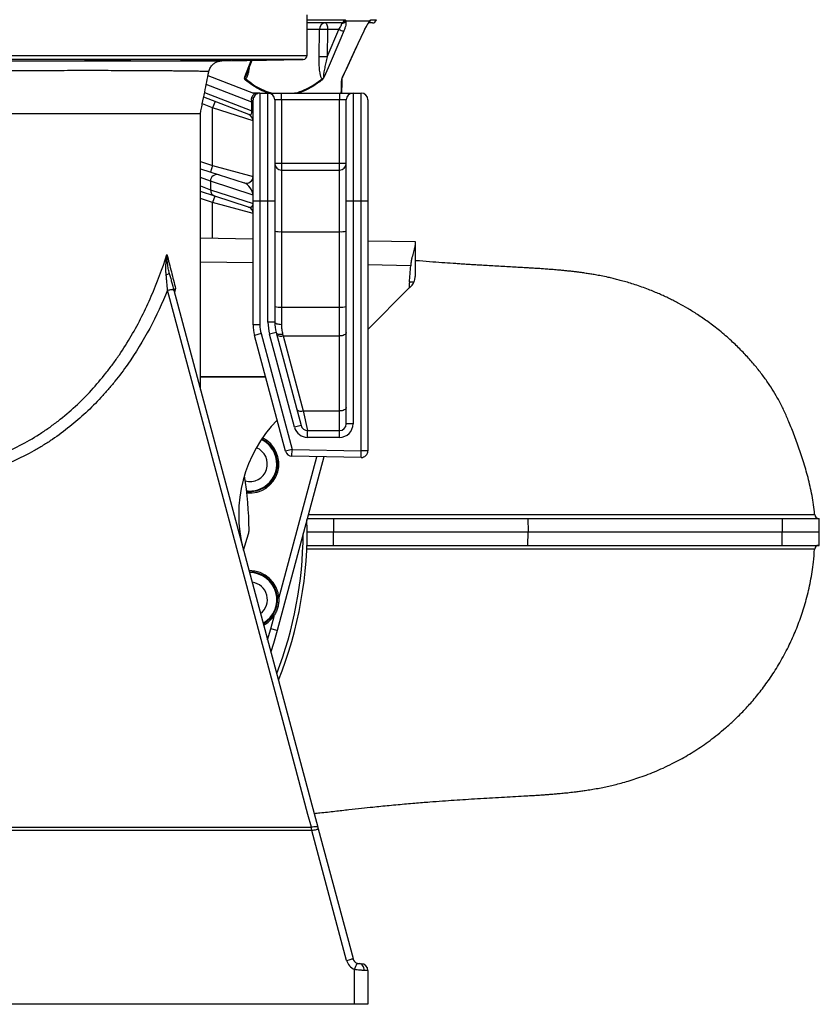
# Model space of a CAD drawing. Header units: millimetres. Extents: x 5667 to 11589, y 2048 to 15393.
# Tile 4 of 9: x 8628 to 11589, y 2048 to 5695. Entities that reach past the tile are written whole.
import ezdxf

# ---------------------------------------------------------------- set-up
doc = ezdxf.new("R2010")
doc.units = ezdxf.units.MM
doc.header["$LTSCALE"] = 5

msp = doc.modelspace()

# ---------------------------------------------------------------- linework, layer by layer
at = {"color": 7, "linetype": 'Continuous', "lineweight": 25}
for p, q in [((9692.2, 5563), (9692.2, 5713.5)), ((9924.3, 5689.7), (9834.5, 5689.7)), ((9817.8, 5683.2), (9692.2, 5683.2)), ((9736.5, 5557.3), (9738.1, 5659.1)), ((9766.7, 5557.3), (9810.1, 5659.1)), ((9768.2, 5659.1), (9766.7, 5557.3)), ((9810.1, 5659.1), (9768.2, 5659.1)), ((9903.2, 5653.3), (9904, 5655.1)), ((9933.9, 5683.2), (9920.4, 5683.2)), ((8995.8, 5545.4), (8995.8, 5547.3)), ((9340.6, 5545.4), (9340.6, 5546.8)), ((9376, 5542.7), (9677.4, 5548)), ((9468.3, 5492.5), (9488.2, 5544.7)), ((9325.1, 5487.9), (9493.5, 5422.7)), ((9476.2, 5343.6), (9309.2, 5408.3)), ((9517.2, 5423.2), (9492.2, 5423.2)), ((9492.2, 5023.2), (9492.2, 5398.2)), ((9517.2, 5423.2), (9517.2, 5023.2)), ((9517.2, 5423.2), (9547.2, 5423.2)), ((9547.2, 5023.2), (9547.2, 5423.2)), ((9547.2, 5423.2), (9597.2, 5423.2)), ((9572.2, 5398.2), (9572.2, 5023.2)), ((9597.2, 5398.2), (9572.2, 5398.2)), ((9597.2, 5398.2), (9597.2, 5423.2)), ((9597.2, 5423.2), (9812.2, 5423.2)), ((9597.2, 5398.2), (9597.2, 5163.2)), ((9812.2, 5398.2), (9597.2, 5398.2)), ((9812.2, 5423.2), (9812.2, 5398.2)), ((9812.2, 5423.2), (9862.2, 5423.2)), ((9837.2, 5398.2), (9812.2, 5398.2)), ((9812.2, 5163.2), (9812.2, 5398.2)), ((9837.2, 5023.2), (9837.2, 5398.2)), ((9862.2, 5423.2), (9862.2, 5023.2)), ((9862.2, 5423.2), (9892.2, 5423.2)), ((9892.2, 5023.2), (9892.2, 5423.2)), ((9917.2, 5398.2), (9917.2, 5023.2)), ((9351.2, 5392), (9342.2, 5368.7)), ((9492.2, 5320.3), (9342.2, 5368.7)), ((9342.2, 5154.8), (9342.2, 5368.7)), ((9487.7, 5390.2), (9492.2, 5390.2)), ((9487.7, 5358), (9487.7, 5390.2)), ((9297.2, 4325.2), (9297.2, 5348.2)), ((9487.7, 5358), (9492.2, 5358)), ((9297.2, 5143.1), (9366.5, 5120.6)), ((9342.2, 5154.8), (9334.4, 5131)), ((9342.2, 5154.8), (9492.2, 5114.2)), ((9572.2, 5163.2), (9597.2, 5163.2)), ((9597.2, 5163.2), (9597.2, 5138.2)), ((9597.2, 5163.2), (9812.2, 5163.2)), ((9812.2, 5138.2), (9812.2, 5163.2)), ((9812.2, 5163.2), (9837.2, 5163.2)), ((9366.5, 5120.6), (9459.4, 5090.4)), ((9597.2, 5138.2), (9597.2, 4910)), ((9597.2, 5138.2), (9812.2, 5138.2)), ((9812.2, 4910), (9812.2, 5138.2)), ((9492, 5045.5), (9333.9, 5096.8)), ((9333.9, 5096.8), (9333.9, 5065.3)), ((9351, 5041.5), (9297.2, 5059)), ((9333.9, 5065.3), (9492, 5013.9)), ((9349.9, 5041.9), (9342.2, 5018.1)), ((9474.9, 5001.3), (9351, 5041.5)), ((9492.2, 5045.5), (9492, 5045.5)), ((9492, 5013.9), (9492, 5045.5)), ((9492.2, 4977.5), (9342.2, 5018.1)), ((9492.2, 5013.9), (9492, 5013.9)), ((9517.2, 5023.2), (9492.2, 5023.2)), ((9492.2, 4564.7), (9492.2, 5023.2)), ((9517.2, 5023.2), (9517.2, 4564.7)), ((9547.2, 5023.2), (9517.2, 5023.2)), ((9572.2, 5023.2), (9547.2, 5023.2)), ((9547.2, 4575.3), (9547.2, 5023.2)), ((9572.2, 5023.2), (9572.2, 4575.3)), ((9837.2, 4198.2), (9837.2, 5023.2)), ((9862.2, 5023.2), (9837.2, 5023.2)), ((9892.2, 5023.2), (9862.2, 5023.2)), ((9862.2, 5023.2), (9862.2, 4198.2)), ((9892.2, 4098.7), (9892.2, 5023.2)), ((9917.2, 5023.2), (9892.2, 5023.2)), ((9917.2, 5023.2), (9917.2, 4098.7)), ((9297.2, 4887.1), (9492.2, 4883.7)), ((9597.2, 4910), (9597.2, 4630.7)), ((9597.2, 4910), (9812.2, 4910)), ((9812.2, 4630.7), (9812.2, 4910)), ((9917.2, 4876.3), (10092.2, 4873.2)), ((10092.2, 4873.2), (10092.2, 4862.8)), ((10092.2, 4862.8), (10092.2, 4743.9)), ((10087.6, 4723.2), (10070.9, 4722.9)), ((9198.8, 4693), (9731.5, 2704.6)), ((9917.2, 4548.2), (10069.3, 4700.4)), ((9597.2, 4630.7), (9597.2, 4566.7)), ((9597.2, 4630.7), (9812.2, 4630.7)), ((9812.2, 4523.8), (9812.2, 4630.7)), ((9517.2, 4564.7), (9492.2, 4564.7)), ((9572.2, 4575.3), (9547.2, 4575.3)), ((9521.4, 4532.4), (9497.3, 4525.9)), ((9612.3, 4096.7), (9497.3, 4525.9)), ((9521.4, 4532.4), (9636.4, 4103.1)), ((9577.3, 4536.4), (9553.1, 4530)), ((9645.5, 4185.3), (9553.1, 4530)), ((9577.3, 4536.4), (9669.6, 4191.8)), ((9601.4, 4530.7), (9603.1, 4523.8)), ((9603.1, 4523.8), (9677.5, 4246)), ((9603.1, 4523.8), (9812.2, 4523.8)), ((9812.2, 4246), (9812.2, 4523.8)), ((9677.5, 4246), (9693.8, 4173.2)), ((9677.5, 4246), (9812.2, 4246)), ((9812.2, 4173.2), (9812.2, 4246)), ((9862.2, 4198.2), (9837.2, 4198.2)), ((9669.6, 4191.8), (9645.5, 4185.3)), ((9693.8, 4148.2), (9693.8, 4173.2)), ((9693.8, 4173.2), (9812.2, 4173.2)), ((9812.2, 4148.2), (9812.2, 4173.2)), ((9812.2, 4148.2), (9693.8, 4148.2)), ((9636.4, 4103.1), (9612.3, 4096.7)), ((9636, 4078.1), (9636.4, 4103.1)), ((9636.4, 4103.1), (9892.2, 4098.7)), ((9891.7, 4073.7), (9892.2, 4098.7)), ((9917.2, 4098.7), (9892.2, 4098.7)), ((9753.9, 4076.1), (9581.5, 3432.6)), ((9891.7, 4073.7), (9636, 4078.1)), ((9692.9, 3848.2), (9789.8, 3848.2)), ((9789.8, 3848.2), (9790.2, 3798.2)), ((9789.8, 3848.2), (10510, 3848.2)), ((10510, 3848.2), (10510.6, 3798.2)), ((10510, 3848.2), (11450.6, 3848.2)), ((11450.6, 3848.2), (11451.4, 3798.2)), ((11450.6, 3848.2), (11587.8, 3848.2)), ((11570.9, 3862.2), (11571.3, 3862.2)), ((11588.7, 3798.2), (11587.8, 3848.2)), ((9692.2, 3798.2), (9790.2, 3798.2)), ((9789.8, 3748.2), (9790.2, 3798.2)), ((9790.2, 3798.2), (10510.6, 3798.2)), ((10510, 3748.2), (10510.6, 3798.2)), ((10510.6, 3798.2), (11451.4, 3798.2)), ((11450.6, 3748.2), (11451.4, 3798.2)), ((11451.4, 3798.2), (11588.7, 3798.2)), ((11587.8, 3748.2), (11588.7, 3798.2)), ((9456.6, 3730.8), (9475, 3791)), ((9691.3, 3748.2), (9789.8, 3748.2)), ((9789.8, 3748.2), (10510, 3748.2)), ((10510, 3748.2), (11450.6, 3748.2)), ((11450.6, 3748.2), (11587.8, 3748.2)), ((9557.4, 3439.1), (9571, 3490)), ((9581.5, 3432.6), (9557.4, 3439.1)), ((9709.6, 2691.4), (8217.2, 2691.5)), ((9838.3, 2210.8), (9709.6, 2691.4)), ((9733.3, 2697.9), (9862.1, 2217.3)), ((9885.8, 2198.8), (9892.6, 2198.7)), ((9868, 2048.2), (9868, 2177.4)), ((9917.2, 2173.7), (9903.5, 2173.8)), ((9917.2, 2173.7), (9917.2, 2048.2)), ((9868, 2048.2), (8217.2, 2048.2)), ((9917.2, 2048.2), (9868, 2048.2))]:
    msp.add_line(p, q, dxfattribs=at)
at = {"color": 8, "linetype": 'Continuous', "lineweight": 25}
for p, q in [((9692.2, 5695.1), (9831.5, 5695.1)), ((9928.1, 5695.1), (9948.5, 5695.1)), ((9738.1, 5659.1), (9692.2, 5659.1)), ((9902.9, 5653.3), (9903.2, 5653.3)), ((6742.2, 5563), (9692.2, 5563)), ((9677.4, 5548), (6756.9, 5548)), ((9461.6, 5483.5), (9484.9, 5544.6)), ((9487.7, 5390.2), (9318.6, 5455.6)), ((9312.6, 5425.8), (9487.7, 5358)), ((9342.2, 5368.7), (9304.2, 5383.4)), ((9297.2, 5169.4), (9342.2, 5154.8)), ((9333.9, 5096.8), (9297.2, 5110.8)), ((9297.2, 5079.2), (9333.9, 5065.3)), ((9342.2, 5018.1), (9297.2, 5032.7)), ((9342.2, 4886.3), (9342.2, 5018.1)), ((9492.2, 4794.2), (9297.2, 4797.6)), ((10075.6, 4784), (9917.2, 4786.8)), ((9205.3, 4699.5), (9200.9, 4685.1)), ((9297.2, 4373.3), (9538.2, 4373)), ((9538.9, 4370.4), (9297.2, 4370.6)), ((9587.3, 3551), (9728.2, 4076.5)), ((9545.7, 3398.1), (9557.4, 3439.1))]:
    msp.add_line(p, q, dxfattribs=at)
at = {"color": 7, "linetype": 'Continuous', "lineweight": 25, "flags": 128}
for points in [[(9828, 5653.3), (9816.4, 5626.1), (9770.1, 5517.4), (9755.6, 5483.5)], [(9759.7, 5683.2), (9761.3, 5682.8), (9762.9, 5681.4), (9764.4, 5679.2), (9765.6, 5676.2), (9766.7, 5672.6), (9767.5, 5668.4), (9768, 5663.9), (9768.2, 5659.1)], [(9823.9, 5483.5), (9870.5, 5583.5), (9902.9, 5653.3)], [(9039.5, 5546.8), (9039.1, 5546.9), (9036.6, 5547), (9032.2, 5547.2), (9025.8, 5547.2), (9017.9, 5547.3), (9008.4, 5547.3), (8997.8, 5547.3), (8986.4, 5547.3), (8974.4, 5547.2), (8962.2, 5547.1), (8950.1, 5546.9), (8938.5, 5546.8), (8927.7, 5546.6), (8915.9, 5546.3), (8908, 5546.1), (8901.8, 5545.9), (8897.5, 5545.7), (8895.1, 5545.5), (8894.7, 5545.4), (8894.7, 5545.4)], [(9487, 5394.4), (9488.2, 5394.9), (9489.2, 5395.3), (9490.1, 5395.7), (9490.8, 5396.2), (9491.4, 5396.7), (9491.8, 5397.2), (9492.1, 5397.7), (9492.2, 5398.2)], [(9175.3, 4693.2), (9179.7, 4694.2), (9184, 4694.9), (9187.9, 4695.3), (9191.4, 4695.4), (9194.3, 4695.2), (9196.6, 4694.7), (9198.1, 4694), (9198.8, 4693)], [(9707.8, 2704.8), (9695.3, 2751.5), (9645.2, 2938.3), (9445.1, 3685.7), (9175.3, 4693.2)], [(9572.2, 4575.3), (9572.6, 4573.6), (9574.1, 4572), (9576.4, 4570.5), (9579.5, 4569.2), (9583.3, 4568.1), (9587.6, 4567.3), (9592.3, 4566.8), (9597.2, 4566.7)], [(9577.3, 4536.4), (9578.2, 4534.5), (9579.9, 4532.8), (9582.3, 4531.5), (9585.3, 4530.5), (9588.9, 4529.9), (9592.8, 4529.8), (9597, 4530), (9601.4, 4530.7)], [(9578.9, 4530.2), (9579.9, 4528.1), (9581.6, 4526.3), (9584, 4524.9), (9587.1, 4523.8), (9590.6, 4523.1), (9594.5, 4522.9), (9598.7, 4523.1), (9603.1, 4523.8)], [(9837.2, 4536.6), (9836.7, 4534.1), (9835.3, 4531.7), (9832.9, 4529.5), (9829.8, 4527.5), (9826, 4525.9), (9821.7, 4524.7), (9817, 4524), (9812.2, 4523.8)], [(9653.4, 4252.4), (9654.3, 4250.3), (9656.1, 4248.5), (9658.5, 4247.1), (9661.5, 4246), (9665, 4245.3), (9669, 4245.1), (9673.2, 4245.3), (9677.5, 4246)], [(9837.2, 4258.9), (9836.7, 4256.3), (9835.3, 4253.9), (9832.9, 4251.7), (9829.8, 4249.7), (9826, 4248.1), (9821.7, 4247), (9817, 4246.2), (9812.2, 4246)], [(9581.5, 3432.6), (9567.7, 3384.6), (9557.7, 3353.2)], [(8217.2, 2704.7), (8317.1, 2704.7), (8717.1, 2704.7), (9117, 2704.7), (9707.8, 2704.8)], [(9707.8, 2704.8), (9712.2, 2705.8), (9716.5, 2706.5), (9720.5, 2706.9), (9724, 2707), (9727, 2706.8), (9729.3, 2706.4), (9730.8, 2705.6), (9731.5, 2704.6)], [(9709.6, 2691.4), (9714.2, 2692.7), (9718.7, 2693.9), (9722.8, 2695), (9726.4, 2696), (9729.3, 2696.8), (9731.5, 2697.4), (9732.8, 2697.8), (9733.3, 2697.9)], [(9838.3, 2210.8), (9843, 2212.1), (9847.5, 2213.3), (9851.6, 2214.4), (9855.1, 2215.4), (9858.1, 2216.2), (9860.3, 2216.8), (9861.6, 2217.2), (9862.1, 2217.3)], [(9903.5, 2173.8), (9903.2, 2178.6), (9902.2, 2183.3), (9900.6, 2187.6), (9898.4, 2191.3), (9895.7, 2194.5), (9892.6, 2196.8), (9889.3, 2198.2), (9885.8, 2198.8)]]:
    msp.add_lwpolyline(points, dxfattribs=at)
at = {"color": 7, "linetype": 'Continuous', "lineweight": 25}
for centre, radius, start, end in [((9817.5, 5697.5), 14.3, 271.5377, 350.5164), ((9820.8, 5697.8), 16, 267.7516, 329.5089), ((9933.9, 5698.2), 15, 270, 348.1058), ((9761.4, 5659.9), 23.4, 94.2201, 182.0086), ((9753.2, 5247), 412.4, 87.9027, 92.0973), ((9834.1, 5702.7), 49.8, 241.1079, 262.9204), ((9677.2, 5563), 15, 271, 0), ((9751.6, 5145.2), 412.4, 87.9027, 92.0973), ((9454.1, 5478.2), 11.6, 325.6317, 346.6502), ((9738.3, 5473.9), 9.08, 345.6426, 10.3068), ((9812.5, 5475.8), 8.72, 331.244, 357.9215), ((9846.1, 5471.6), 24.9, 155.185, 157.2652), ((9488.4, 5413.1), 7.53, 261.5076, 323.4983), ((9502.5, 5446), 25, 248.8387, 287.0452), ((9517.2, 5398.2), 25, 90, 155.4826), ((9547.2, 5398.2), 25, 0, 90), ((9862.2, 5398.2), 25, 90, 180), ((9892.2, 5398.2), 25, 0, 90), ((9467.2, 5320.3), 25, 0, 68.8387), ((9597.2, 5163.2), 25, 180, 270), ((9812.2, 5163.2), 25, 270, 0), ((9358.9, 5096.8), 25, 72.3647, 179.9747), ((9467.2, 5114.2), 25, 252, 0), ((9358.7, 5065.1), 24.8, 179.5139, 251.8433), ((9467.2, 4977.5), 25, 0, 72), ((9591, 4983.4), 73.6, 255.2041, 274.8338), ((9818.4, 4983.4), 73.6, 265.1662, 284.7959), ((9163.6, 4783.9), 33.5, 281.4034, 303.2123), ((9591, 4704.1), 73.6, 255.2041, 274.8338), ((9818.4, 4704.1), 73.6, 265.1662, 284.7959), ((9642.2, 4564.7), 150, 180, 195), ((9642.2, 4564.7), 125, 180, 195), ((9722.2, 4575.3), 175, 180, 195), ((9722.2, 4575.3), 150, 180, 195), ((9938.8, 3862.8), 500, 135.6516, 194.9978), ((9812.2, 4198.2), 50, 270, 0), ((9812.2, 4198.2), 25, 270, 0), ((9693.8, 4198.2), 50, 195, 270), ((9693.8, 4198.2), 25, 195, 270), ((9479.9, 4049.4), 107.5, 264.1027, 64.0538), ((9479.9, 4049.4), 100, 292.5, 64.6869), ((9479.9, 4049.4), 65, 254.9033, 68.1425), ((9636.4, 4103.1), 25, 195, 269), ((9892.2, 4098.7), 25, 269, 0), ((8217.2, 3798.2), 1260, 0.3502, 9.5035), ((9479.9, 4049.4), 100, 263.1366, 292.5), ((8217.2, 3798.2), 1475, 338.1117, 1.7389), ((11586.5, 3863.2), 15, 183.2549, 269.9988), ((9427.1, 3805.6), 50, 343.0087, 0.3502), ((11586.5, 3733.2), 15, 90.2011, 176.6334), ((9479.9, 3547.1), 107.5, 2.0839, 91.5478), ((9479.9, 3547.1), 100, 299.4779, 90.5178), ((9479.9, 3547.1), 65, 307.6218, 82.3739), ((9479.9, 3547.1), 107.5, 298.4479, 327.9161), ((9886.6, 2223.8), 50, 194.9978, 248.1493), ((9886.2, 2223.8), 25, 194.9978, 248.1493), ((9515.1, 2325.6), 382.8, 337.2241, 340.9427), ((9892.2, 2173.7), 25, 0, 89)]:
    msp.add_arc(centre, radius, start, end, dxfattribs=at)
at = {"color": 8, "linetype": 'Continuous', "lineweight": 25}
for centre, radius, start, end in [((9912.9, 5694.2), 12.2, 317.0274, 338.6487), ((9913.4, 5698.2), 15, 305, 348.3402), ((9479.9, 4049.4), 102.5, 263.4778, 64.4985), ((8217.2, 3798.2), 1460.3, 338.9304, 359.6945), ((9479.9, 3547.1), 102.5, 299.1173, 90.8784)]:
    msp.add_arc(centre, radius, start, end, dxfattribs=at)
at = {"color": 7, "linetype": 'Continuous', "lineweight": 25}
for centre, major_axis, ratio, start_param, end_param in [((9467.2, 5406.1), (-16.4, 30.4), 0.421761, 3.951576, 4.104963), ((9467.2, 5373.9), (-16.4, 30.4), 0.421761, 2.682623, 3.951576), ((9467.2, 5061.6), (-20, 27.9), 0.526363, 3.780106, 5.662425), ((9467.2, 5030.1), (-20, 27.9), 0.526363, 2.520832, 3.780106), ((9992.2, 5322.9), (-1.8, 951.6), 0.105072, 4.029903, 4.110142)]:
    msp.add_ellipse(centre, major_axis=major_axis, ratio=ratio, start_param=start_param, end_param=end_param, dxfattribs=at)
for points, knots in [([(9834.5, 5689.7), (9834.9, 5689), (9835.3, 5688.2), (9835.7, 5686.3), (9835.8, 5685.1), (9835.9, 5682.7), (9835.9, 5681.3), (9835.6, 5678.4), (9835.3, 5676.9), (9834.4, 5672), (9833.5, 5668.5), (9831.1, 5661), (9829.7, 5657.2), (9828, 5653.3)], [0, 0, 0, 0, 0.125, 0.125, 0.25, 0.25, 0.375, 0.375, 0.5, 0.5, 0.75, 0.75, 1, 1, 1, 1]), ([(9831.5, 5695.1), (9832, 5695.1), (9832.4, 5695), (9833.1, 5694.5), (9833.5, 5694.1), (9834, 5693.1), (9834.2, 5692.5), (9834.5, 5691.2), (9834.5, 5690.5), (9834.5, 5689.7)], [0, 0, 0, 0, 0.25, 0.25, 0.5, 0.5, 0.75, 0.75, 1, 1, 1, 1]), ([(9902.9, 5653.3), (9904.8, 5657.2), (9906.6, 5661), (9909.5, 5666.6), (9910.5, 5668.4), (9912.4, 5671.9), (9913.4, 5673.6), (9915.3, 5676.9), (9916.2, 5678.4), (9918, 5681.3), (9918.9, 5682.7), (9920.6, 5685.1), (9921.4, 5686.2), (9922.9, 5688.2), (9923.6, 5689), (9924.3, 5689.7)], [0, 0, 0, 0, 0.25, 0.25, 0.375, 0.375, 0.5, 0.5, 0.625, 0.625, 0.75, 0.75, 0.875, 0.875, 1, 1, 1, 1]), ([(9924.3, 5689.7), (9924.7, 5690.5), (9925.2, 5691.2), (9926, 5692.5), (9926.3, 5693.1), (9926.9, 5694.1), (9927.2, 5694.5), (9927.7, 5695), (9927.9, 5695.1), (9928.1, 5695.1)], [0, 0, 0, 0, 0.25, 0.25, 0.5, 0.5, 0.75, 0.75, 1, 1, 1, 1]), ([(9810.1, 5659.1), (9811.7, 5661.4), (9813.2, 5663.7), (9815.8, 5668.3), (9817, 5670.4), (9818.4, 5673.5), (9818.8, 5674.5), (9819.5, 5676.3), (9819.8, 5677.2), (9820.2, 5678.8), (9820.3, 5679.6), (9820.4, 5680.9), (9820.3, 5681.4), (9820.2, 5681.9)], [0, 0, 0, 0, 0.25, 0.25, 0.5, 0.5, 0.625, 0.625, 0.75, 0.75, 0.875, 0.875, 1, 1, 1, 1]), ([(9820.2, 5681.9), (9820, 5682.3), (9819.7, 5682.7), (9818.9, 5683.1), (9818.4, 5683.2), (9817.8, 5683.2)], [0, 0, 0, 0, 0.5, 0.5, 1, 1, 1, 1]), ([(9823.5, 5482.1), (9840.5, 5518.6), (9867, 5575.7), (9893.6, 5632.7), (9903.1, 5653.3)], [0, 0, 0, 0, 0.639597, 1, 1, 1, 1]), ([(9903.2, 5653.3), (9904.1, 5655.4), (9905.1, 5657.5), (9906.1, 5659.5), (9906.1, 5659.5)], [0, 0, 0, 0, 0.999983, 1, 1, 1, 1]), ([(9906.1, 5659.5), (9907.4, 5662), (9909.8, 5666.8), (9913.3, 5673.1), (9916.5, 5678.5), (9919.1, 5682.3), (9921, 5684.9), (9921.6, 5685.6), (9921.8, 5685.8)], [0, 0, 0, 0, 0.201911, 0.399455, 0.570217, 0.749501, 0.884728, 1, 1, 1, 1]), ([(9921.7, 5685.8), (9921.9, 5685.9), (9922.3, 5686.4), (9922.5, 5686.6), (9922.4, 5686.5), (9922.4, 5686.5)], [0, 0, 0, 0, 0.2547768, 0.9984124, 1, 1, 1, 1]), ([(8867.6, 5544.3), (8867.9, 5544.2), (8868.7, 5544.1), (8872.1, 5544), (8877.1, 5543.9), (8883.8, 5543.9), (8891.8, 5543.8), (8900.9, 5543.8), (8911, 5543.9), (8921.6, 5543.9), (8932.6, 5544), (8943.5, 5544.1), (8954.2, 5544.3), (8964.2, 5544.5), (8973.4, 5544.6), (8981.3, 5544.8), (8987.8, 5545), (8992.9, 5545.2), (8994.8, 5545.3), (8995.8, 5545.4)], [0, 0, 0, 0, 0.0590037, 0.1180006, 0.1769974, 0.2359849, 0.2949723, 0.3539521, 0.412932, 0.4719098, 0.5308878, 0.5898704, 0.648853, 0.7078446, 0.7668362, 0.8258366, 0.8848369, 0.9424185, 1, 1, 1, 1]), ([(8894.7, 5545.4), (8891.9, 5545.3), (8886.3, 5545.2), (8879.3, 5545), (8873.7, 5544.8), (8869.8, 5544.6), (8867.7, 5544.5), (8867.7, 5544.4), (8867.7, 5544.4)], [0, 0, 0, 0, 0.170378, 0.347821, 0.525264, 0.702707, 0.88015, 1, 1, 1, 1]), ([(8995.8, 5545.4), (9001.7, 5545.5), (9011.2, 5545.7), (9021.8, 5545.9), (9029.2, 5546.1), (9034.7, 5546.3), (9038.4, 5546.5), (9039.2, 5546.7), (9039.6, 5546.7)], [0, 0, 0, 0, 0.245381, 0.396299, 0.547216, 0.698145, 0.849074, 1, 1, 1, 1]), ([(9222.8, 5544), (9223.2, 5544), (9223.9, 5543.9), (9227.4, 5543.8), (9232.4, 5543.8), (9239, 5543.8), (9247, 5543.9), (9256.1, 5544), (9266.2, 5544.1), (9276.8, 5544.2), (9287.8, 5544.3), (9298.7, 5544.5), (9309.4, 5544.7), (9319.4, 5544.9), (9330.6, 5545.1), (9336.7, 5545.3), (9340.6, 5545.4)], [0, 0, 0, 0, 0.068396, 0.136782, 0.205167, 0.273545, 0.341923, 0.410299, 0.478676, 0.547059, 0.615442, 0.683836, 0.75223, 0.820633, 0.889037, 1, 1, 1, 1]), ([(9273, 5545.4), (9272.9, 5545.4), (9269.2, 5545.3), (9262.1, 5545.2), (9251.6, 5545), (9242.2, 5544.8), (9234.5, 5544.6), (9228.9, 5544.4), (9225, 5544.2), (9222.9, 5544.1), (9222.9, 5544.1), (9222.9, 5544)], [0, 0, 0, 0, 0.004859, 0.130436, 0.256012, 0.412697, 0.53828, 0.663864, 0.789448, 0.915032, 1, 1, 1, 1]), ([(9411.9, 5547.1), (9411.9, 5547.1), (9411.9, 5547.2), (9409.4, 5547.3), (9405, 5547.3), (9398.6, 5547.3), (9390.6, 5547.3), (9381.1, 5547.2), (9370.5, 5547.1), (9359, 5547), (9346.9, 5546.9), (9334.6, 5546.7), (9322.5, 5546.5), (9310.9, 5546.3), (9299.1, 5546.1), (9288.8, 5545.9), (9280.2, 5545.6), (9275.5, 5545.5), (9273.4, 5545.4), (9273, 5545.4)], [0, 0, 0, 0, 0.044482, 0.106132, 0.167782, 0.229425, 0.291068, 0.352709, 0.41435, 0.475995, 0.537639, 0.59929, 0.660941, 0.722601, 0.784261, 0.861195, 0.922858, 0.984521, 1, 1, 1, 1]), ([(9340.6, 5545.4), (9344.6, 5545.4), (9352.5, 5545.6), (9364.2, 5545.8), (9375.3, 5546), (9385.5, 5546.2), (9394.3, 5546.4), (9401.6, 5546.6), (9407.1, 5546.8), (9410.9, 5546.9), (9411.7, 5547), (9412.1, 5547.1)], [0, 0, 0, 0, 0.109195, 0.21839, 0.330047, 0.441705, 0.553369, 0.665033, 0.776693, 0.888353, 1, 1, 1, 1]), ([(9415, 5543.8), (9415.4, 5543.8), (9416.1, 5543.8), (9419.6, 5543.8), (9424.6, 5543.9), (9431.2, 5544), (9439.2, 5544.1), (9448.4, 5544.2), (9458.4, 5544.4), (9469.1, 5544.6), (9480.1, 5544.8), (9491, 5545), (9502.8, 5545.2), (9510.2, 5545.3), (9514.3, 5545.4)], [0, 0, 0, 0, 0.08133, 0.162651, 0.243973, 0.325295, 0.406617, 0.487948, 0.569279, 0.650623, 0.731967, 0.813322, 0.894676, 1, 1, 1, 1]), ([(9490.6, 5545.4), (9489.3, 5545.4), (9484.3, 5545.3), (9475.6, 5545.1), (9464.8, 5544.9), (9454.3, 5544.8), (9443.8, 5544.6), (9434.5, 5544.4), (9426.8, 5544.2), (9421.1, 5544.1), (9417.3, 5544), (9415.1, 5543.9), (9415.1, 5543.9), (9415.1, 5543.9)], [0, 0, 0, 0, 0.035822, 0.132993, 0.230165, 0.327346, 0.424527, 0.545796, 0.642954, 0.740113, 0.837272, 0.934432, 1, 1, 1, 1]), ([(9613.5, 5547.3), (9613.5, 5547.3), (9613.4, 5547.3), (9611, 5547.3), (9606.5, 5547.3), (9600.2, 5547.2), (9592.2, 5547.1), (9582.7, 5547), (9572.1, 5546.8), (9560.6, 5546.6), (9548.5, 5546.5), (9536.2, 5546.2), (9524.1, 5546), (9512.5, 5545.8), (9500.9, 5545.6), (9494.2, 5545.5), (9490.6, 5545.4)], [0, 0, 0, 0, 0.051838, 0.12381, 0.195782, 0.267753, 0.339723, 0.411698, 0.483674, 0.555658, 0.627642, 0.699635, 0.771629, 0.84363, 0.915631, 1, 1, 1, 1]), ([(9514.3, 5545.4), (9515.4, 5545.4), (9520.3, 5545.5), (9529.4, 5545.6), (9541.6, 5545.8), (9553.8, 5546.1), (9565.7, 5546.3), (9576.9, 5546.5), (9587, 5546.7), (9595.9, 5546.8), (9603.2, 5547), (9608.7, 5547.1), (9612.5, 5547.2), (9613.2, 5547.3), (9613.6, 5547.3)], [0, 0, 0, 0, 0.025085, 0.113708, 0.202331, 0.290965, 0.379599, 0.468238, 0.556876, 0.64551, 0.734144, 0.822766, 0.911389, 1, 1, 1, 1]), ([(9747.2, 5475.5), (9746.5, 5476.5), (9745.8, 5477.7), (9744.6, 5480.4), (9744.1, 5481.8), (9743, 5484.8), (9742.6, 5486.3), (9741.7, 5489.5), (9741.4, 5491.2), (9740.3, 5496.1), (9739.7, 5499.5), (9738.7, 5506.5), (9738.3, 5510.1), (9737.3, 5520.8), (9736.9, 5528), (9736.4, 5542.6), (9736.4, 5549.9), (9736.5, 5557.3)], [0, 0, 0, 0, 0.0625, 0.0625, 0.125, 0.125, 0.1875, 0.1875, 0.25, 0.25, 0.375, 0.375, 0.5, 0.5, 0.75, 0.75, 1, 1, 1, 1]), ([(9766.7, 5557.3), (9764.9, 5550.5), (9763.3, 5543.8), (9760.2, 5530.3), (9758.7, 5523.6), (9756.6, 5513.6), (9756, 5510.2), (9754.8, 5503.5), (9754.2, 5500.2), (9753.5, 5495.2), (9753.3, 5493.6), (9753, 5490.3), (9752.8, 5488.7), (9752.7, 5486.4), (9752.7, 5485.6), (9752.8, 5484.2), (9752.9, 5483.5), (9753.2, 5482.6), (9753.3, 5482.4), (9753.7, 5482.1), (9753.9, 5482), (9754.4, 5482.2), (9754.7, 5482.4), (9755.1, 5482.9), (9755.4, 5483.2), (9755.6, 5483.5)], [0, 0, 0, 0, 0.25, 0.25, 0.5, 0.5, 0.625, 0.625, 0.75, 0.75, 0.8125, 0.8125, 0.875, 0.875, 0.90625, 0.90625, 0.9375, 0.9375, 0.953125, 0.953125, 0.96875, 0.96875, 0.984375, 0.984375, 1, 1, 1, 1]), ([(8217.2, 5542.6), (8238.2, 5542.6), (8280.2, 5542.6), (8343.1, 5542.6), (8406.1, 5542.6), (8469.2, 5542.6), (8532.1, 5542.6), (8593.4, 5542.6), (8653.1, 5542.6), (8711.1, 5542.6), (8768, 5542.6), (8823.8, 5542.6), (8878.2, 5542.6), (8930.5, 5542.6), (8980.5, 5542.6), (9028.1, 5542.6), (9073.7, 5542.6), (9116.9, 5542.6), (9157.5, 5542.6), (9194.6, 5542.6), (9228.3, 5542.6), (9258.4, 5542.6), (9285.5, 5542.6), (9309.5, 5542.7), (9330.1, 5542.7), (9346.8, 5542.7), (9359.7, 5542.7), (9368.9, 5542.7), (9374.7, 5542.7), (9375.6, 5542.7), (9376, 5542.7)], [0, 0, 0, 0, 0.0347952, 0.0696184, 0.1044152, 0.1402172, 0.1760477, 0.2118503, 0.2467907, 0.2817567, 0.3166973, 0.3526017, 0.3885341, 0.4244388, 0.4602538, 0.4960961, 0.5319107, 0.5687727, 0.6056653, 0.6425276, 0.6782285, 0.7139571, 0.7496578, 0.7864114, 0.8231954, 0.8599488, 0.8953806, 0.9308396, 0.9662712, 1, 1, 1, 1]), ([(9328.2, 5502.4), (9328.5, 5504), (9329.2, 5508.2), (9331.8, 5514.5), (9335.7, 5521.1), (9340.2, 5526.8), (9345.2, 5531.5), (9350.4, 5535.2), (9355.7, 5538), (9360.7, 5540.1), (9365.2, 5541.4), (9369.1, 5542.1), (9372, 5542.5), (9373.7, 5542.6), (9374.3, 5542.6), (9374.4, 5542.7)], [0, 0, 0, 0, 0.07114, 0.192028, 0.306603, 0.415187, 0.517761, 0.614019, 0.703372, 0.784896, 0.857226, 0.918097, 0.962754, 0.991307, 1, 1, 1, 1]), ([(9297.2, 5348.2), (9297.2, 5348.2), (9297.2, 5348.2), (9297.2, 5348.3), (9297.2, 5348.5), (9297.3, 5349), (9297.6, 5350.6), (9298.6, 5355.3), (9300.8, 5366.4), (9305.7, 5391), (9315, 5437.6), (9323, 5477.3), (9328, 5502.5)], [0, 0, 0, 0, 0.01019, 0.014776, 0.019112, 0.023658, 0.029542, 0.052697, 0.109985, 0.241563, 0.519631, 1, 1, 1, 1]), ([(9463.7, 5471.6), (9463.1, 5472.2), (9462.5, 5472.8), (9461.6, 5474.4), (9461.2, 5475.3), (9460.8, 5477.3), (9460.7, 5478.5), (9460.9, 5480.3), (9461, 5480.9), (9461.3, 5482.2), (9461.5, 5482.8), (9461.6, 5483.5)], [0, 0, 0, 0, 0.25, 0.25, 0.5, 0.5, 0.75, 0.75, 0.875, 0.875, 1, 1, 1, 1]), ([(9465.4, 5475.5), (9464.8, 5475.8), (9464.3, 5476.2), (9463.4, 5477.2), (9463, 5477.8), (9462.4, 5479.2), (9462.2, 5480), (9462, 5481.2), (9461.9, 5481.6), (9461.7, 5482.5), (9461.7, 5483), (9461.6, 5483.5)], [0, 0, 0, 0, 0.25, 0.25, 0.5, 0.5, 0.75, 0.75, 0.875, 0.875, 1, 1, 1, 1]), ([(9747.1, 5471.6), (9747.8, 5472.2), (9748.5, 5472.8), (9749.6, 5474), (9750, 5474.4), (9750.7, 5475.3), (9751.1, 5475.8), (9751.8, 5476.8), (9752.2, 5477.3), (9752.9, 5478.5), (9753.3, 5479.1), (9754, 5480.3), (9754.3, 5480.9), (9755, 5482.2), (9755.3, 5482.8), (9755.6, 5483.5)], [0, 0, 0, 0, 0.25, 0.25, 0.375, 0.375, 0.5, 0.5, 0.625, 0.625, 0.75, 0.75, 0.875, 0.875, 1, 1, 1, 1]), ([(9747.2, 5475.5), (9747.9, 5475.8), (9748.5, 5476.2), (9749.9, 5477.2), (9750.6, 5477.8), (9752, 5479.2), (9752.8, 5480), (9753.9, 5481.2), (9754.2, 5481.6), (9754.9, 5482.5), (9755.3, 5483), (9755.6, 5483.5)], [0, 0, 0, 0, 0.25, 0.25, 0.5, 0.5, 0.75, 0.75, 0.875, 0.875, 1, 1, 1, 1]), ([(9821.3, 5475.5), (9821, 5468.1), (9820.5, 5453.2), (9819.9, 5436.7), (9819.5, 5426.4), (9819.4, 5423.9), (9819.4, 5423.2)], [0, 0, 0, 0, 0.295242, 0.590433, 0.893663, 1, 1, 1, 1]), ([(9820.2, 5471.6), (9820.2, 5472.2), (9820.3, 5472.8), (9820.6, 5474.4), (9820.8, 5475.3), (9821.4, 5477.3), (9821.8, 5478.5), (9822.5, 5480.3), (9822.8, 5480.9), (9823.3, 5482.2), (9823.6, 5482.8), (9823.9, 5483.5)], [0, 0, 0, 0, 0.25, 0.25, 0.5, 0.5, 0.75, 0.75, 0.875, 0.875, 1, 1, 1, 1]), ([(9821.3, 5475.5), (9821.3, 5475.8), (9821.3, 5476.2), (9821.6, 5477.2), (9821.8, 5477.8), (9822.3, 5479.2), (9822.6, 5480), (9823.1, 5481.2), (9823.2, 5481.6), (9823.6, 5482.5), (9823.7, 5483), (9823.9, 5483.5)], [0, 0, 0, 0, 0.25, 0.25, 0.5, 0.5, 0.75, 0.75, 0.875, 0.875, 1, 1, 1, 1]), ([(9487, 5394.4), (9486.6, 5396.3), (9486.4, 5398.2), (9486.5, 5402), (9486.8, 5403.8), (9487.2, 5405.6)], [0, 0, 0, 0, 0.5, 0.5, 1, 1, 1, 1]), ([(9487.2, 5405.6), (9487.7, 5407.3), (9488.3, 5408.9), (9489.4, 5411), (9489.8, 5411.7), (9490.6, 5413), (9491, 5413.6), (9492.3, 5415.3), (9493.1, 5416.2), (9494.5, 5417.8), (9495.1, 5418.5), (9495.9, 5419.6), (9496.1, 5420), (9496.2, 5420.7), (9496.1, 5421), (9495.4, 5421.9), (9494.5, 5422.3), (9493.5, 5422.7)], [0, 0, 0, 0, 0.125, 0.125, 0.1875, 0.1875, 0.25, 0.25, 0.375, 0.375, 0.5, 0.5, 0.625, 0.625, 0.75, 0.75, 1, 1, 1, 1]), ([(9494.4, 5408.6), (9493.7, 5407.1), (9493.1, 5405.4), (9492.4, 5401.9), (9492.2, 5400.1), (9492.2, 5398.2)], [0, 0, 0, 0, 0.5, 0.5, 1, 1, 1, 1]), ([(8217.2, 5348.2), (8225.1, 5348.2), (8233, 5348.2), (8248.8, 5348.2), (8256.8, 5348.2), (8280.6, 5348.2), (8296.4, 5348.2), (8343.5, 5348.2), (8374.7, 5348.2), (8436.4, 5348.2), (8467, 5348.2), (8527.6, 5348.2), (8557.6, 5348.2), (8602.3, 5348.2), (8617.1, 5348.2), (8646.3, 5348.2), (8660.8, 5348.2), (8703.5, 5348.2), (8731.3, 5348.2), (8785.5, 5348.2), (8811.9, 5348.2), (8863.2, 5348.2), (8888.2, 5348.2), (8912.4, 5348.2)], [0, 0, 0, 0, 0.03125, 0.03125, 0.0625, 0.0625, 0.125, 0.125, 0.25, 0.25, 0.375, 0.375, 0.5, 0.5, 0.5625, 0.5625, 0.625, 0.625, 0.75, 0.75, 0.875, 0.875, 1, 1, 1, 1]), ([(8912.4, 5348.2), (8914.4, 5348.2), (8918.2, 5348.2), (8923.7, 5348.2), (8928.8, 5348.2), (8933.6, 5348.2), (8938, 5348.2), (8942, 5348.2), (8945.6, 5348.2), (8948.9, 5348.2), (8951.9, 5348.2), (8954.5, 5348.2), (8956.7, 5348.2), (8958.7, 5348.2), (8960.3, 5348.2), (8961.5, 5348.2), (8968.3, 5348.2), (8976.6, 5348.2), (8988.2, 5348.2), (9001.8, 5348.2), (9016.3, 5348.2), (9035, 5348.2), (9056.6, 5348.2), (9084.6, 5348.2), (9116, 5348.2), (9143, 5348.2), (9165.9, 5348.2), (9183.6, 5348.2), (9200, 5348.2), (9212.6, 5348.2), (9222, 5348.2), (9232.5, 5348.2), (9245.6, 5348.2), (9256.2, 5348.2), (9262.6, 5348.2), (9265.7, 5348.2), (9268.6, 5348.2), (9270.5, 5348.2), (9271.4, 5348.2)], [0, 0, 0, 0, 0.010925, 0.021198, 0.030815, 0.039771, 0.048069, 0.055712, 0.062702, 0.06904, 0.074728, 0.079765, 0.084154, 0.087895, 0.090988, 0.093434, 0.095233, 0.130764, 0.142654, 0.165169, 0.213673, 0.233417, 0.284693, 0.355867, 0.427353, 0.515932, 0.571052, 0.624999, 0.678726, 0.732676, 0.759838, 0.786481, 0.857666, 0.928982, 0.946763, 0.964524, 0.982269, 1, 1, 1, 1]), ([(9271.4, 5348.2), (9275.6, 5348.2), (9283.9, 5348.2), (9291.9, 5348.2), (9296.5, 5348.2), (9296.8, 5348.2), (9296.9, 5348.2)], [0, 0, 0, 0, 0.264668, 0.524589, 0.786557, 1, 1, 1, 1]), ([(10092.2, 4862.8), (10092.2, 4859), (10091.3, 4854.3), (10089.2, 4846.1), (10088.4, 4843.2), (10086.7, 4837), (10085.7, 4833.8), (10083.8, 4827), (10082.8, 4823.5), (10080.9, 4816.1), (10080, 4812.4), (10078.3, 4804.6), (10077.6, 4800.6), (10076.3, 4792.5), (10075.9, 4788.2), (10075.6, 4784)], [0, 0, 0, 0, 0.25, 0.25, 0.375, 0.375, 0.5, 0.5, 0.625, 0.625, 0.75, 0.75, 0.875, 0.875, 1, 1, 1, 1]), ([(8217.2, 4021.6), (8246, 4020.9), (8274.5, 4021.7), (8331.1, 4026.1), (8359.2, 4029.8), (8414.9, 4040), (8442.5, 4046.5), (8476.8, 4056.4), (8483.6, 4058.4), (8497.2, 4062.8), (8504, 4065), (8524.3, 4072), (8537.6, 4077), (8577.1, 4092.8), (8602.7, 4104.6), (8652.7, 4130.4), (8677, 4144.5), (8712.6, 4167.4), (8724.3, 4175.3), (8741.6, 4187.5), (8747.3, 4191.7), (8758.7, 4200.1), (8764.3, 4204.4), (8792.2, 4226), (8813.6, 4244.2), (8875.2, 4301.2), (8912.8, 4342.3), (8956.1, 4397.3), (8964.6, 4408.5), (8981.1, 4431), (8989.1, 4442.4), (9012.4, 4476.9), (9027.1, 4500.3), (9068.8, 4571.6), (9093.3, 4620.7), (9137, 4721.4), (9156.1, 4773.1), (9172.9, 4825.9)], [0, 0, 0, 0, 0.0625, 0.0625, 0.125, 0.125, 0.1875, 0.1875, 0.203125, 0.203125, 0.21875, 0.21875, 0.25, 0.25, 0.3125, 0.3125, 0.375, 0.375, 0.40625, 0.40625, 0.421875, 0.421875, 0.4375, 0.4375, 0.5, 0.5, 0.625, 0.625, 0.65625, 0.65625, 0.6875, 0.6875, 0.75, 0.75, 0.875, 0.875, 1, 1, 1, 1]), ([(9170.2, 4751.1), (9169.6, 4757.4), (9169.3, 4763.6), (9169.1, 4776.1), (9169.2, 4782.4), (9169.7, 4794.8), (9170.2, 4801), (9171, 4810.4), (9171.3, 4813.5), (9171.9, 4818.1), (9172.1, 4819.7), (9172.5, 4822.8), (9172.7, 4824.3), (9172.9, 4825.9)], [0, 0, 0, 0, 0.25, 0.25, 0.5, 0.5, 0.75, 0.75, 0.875, 0.875, 0.9375, 0.9375, 1, 1, 1, 1]), ([(9172.9, 4825.9), (9178.6, 4803.8), (9184.1, 4782.2), (9194.9, 4740.1), (9200.2, 4719.5), (9205.3, 4699.5)], [0, 0, 0, 0, 0.5, 0.5, 1, 1, 1, 1]), ([(9181.9, 4755.9), (9180.4, 4761.7), (9179.1, 4767.6), (9176.9, 4779.3), (9176, 4785.1), (9174.6, 4796.8), (9174.1, 4802.6), (9173.5, 4811.3), (9173.3, 4814.3), (9173.1, 4818.6), (9173, 4820.1), (9173, 4823), (9172.9, 4824.4), (9172.9, 4825.9)], [0, 0, 0, 0, 0.25, 0.25, 0.5, 0.5, 0.75, 0.75, 0.875, 0.875, 0.9375, 0.9375, 1, 1, 1, 1]), ([(11571.1, 3862.2), (11570.9, 3865.7), (11570, 3880.1), (11566.4, 3906.3), (11560.5, 3940.3), (11553.4, 3973.4), (11545.2, 4005.6), (11536.4, 4036.9), (11526.9, 4067.5), (11517.1, 4097.2), (11506.9, 4126.2), (11496.5, 4154.2), (11486.1, 4181.2), (11476.4, 4205.1), (11467.3, 4226.4), (11458.6, 4245.7), (11450.3, 4263.5), (11440.3, 4282.7), (11427.1, 4306.3), (11409.4, 4334.9), (11386, 4368.8), (11359.7, 4403.1), (11330.6, 4437.5), (11298.5, 4471.9), (11261.5, 4507.7), (11220.8, 4542.8), (11178.7, 4575.2), (11139.2, 4602.4), (11102.8, 4625), (11073.6, 4641.5), (11050.6, 4653.6), (11032.6, 4662.6), (11014.6, 4671.1), (10996.2, 4679.4), (10976.5, 4687.8), (10955, 4696.4), (10931.3, 4705.1), (10907.2, 4713.4), (10883.6, 4720.8), (10862.2, 4727), (10842.5, 4732.2), (10824.4, 4736.7), (10804, 4741.4), (10781.9, 4746), (10760.1, 4750), (10742.1, 4753.1), (10724.8, 4755.8), (10709.5, 4758), (10695.3, 4759.9), (10682.1, 4761.5), (10668.1, 4763.2), (10653.4, 4764.7), (10638.8, 4766.2), (10622, 4767.8), (10603.3, 4769.3), (10583, 4770.9), (10563.3, 4772.3), (10544.1, 4773.6), (10525.3, 4774.8), (10505.7, 4776), (10483.8, 4777.2), (10459, 4778.6), (10431.6, 4780.2), (10402.6, 4781.8), (10373.7, 4783.4), (10347, 4785), (10322.8, 4786.4), (10301.3, 4787.7), (10281.4, 4789), (10262.1, 4790.2), (10236, 4791.9), (10201.6, 4794.3), (10157, 4797.6), (10120.4, 4800.5), (10097.6, 4802.4), (10092.2, 4802.9)], [0, 0, 0, 0, 0.006311, 0.02588, 0.043607, 0.059579, 0.073916, 0.086788, 0.098427, 0.109141, 0.119317, 0.1294, 0.139834, 0.151016, 0.160716, 0.171218, 0.182439, 0.193499, 0.204295, 0.221782, 0.23878, 0.255455, 0.271981, 0.288533, 0.305278, 0.325147, 0.343329, 0.359777, 0.374506, 0.387618, 0.394724, 0.401825, 0.408925, 0.416028, 0.423489, 0.432171, 0.442286, 0.452771, 0.462234, 0.471767, 0.48004, 0.488118, 0.497292, 0.510323, 0.522244, 0.5325, 0.543168, 0.554918, 0.563571, 0.573068, 0.583639, 0.595306, 0.60708, 0.617841, 0.634876, 0.651965, 0.669179, 0.685623, 0.701321, 0.71788, 0.736665, 0.757385, 0.780026, 0.803459, 0.824902, 0.844235, 0.860543, 0.874997, 0.887647, 0.89992, 0.912549, 0.937435, 0.963602, 0.991376, 1, 1, 1, 1]), ([(9175.3, 4693.2), (9174.6, 4702.7), (9173.8, 4712.2), (9172.5, 4726.7), (9172.1, 4731.5), (9171.2, 4741.3), (9170.7, 4746.2), (9170.2, 4751.1)], [0, 0, 0, 0, 0.5, 0.5, 0.75, 0.75, 1, 1, 1, 1]), ([(9181.9, 4755.9), (9183.4, 4750.5), (9184.8, 4745.2), (9187.6, 4734.7), (9189, 4729.4), (9193.3, 4713.7), (9196, 4703.3), (9198.8, 4693)], [0, 0, 0, 0, 0.25, 0.25, 0.5, 0.5, 1, 1, 1, 1]), ([(10087.6, 4723.2), (10089.2, 4726.5), (10090.3, 4729.9), (10091.4, 4735.1), (10091.7, 4736.9), (10092, 4739.5), (10092, 4740.4), (10092.1, 4742.2), (10092.2, 4743.1), (10092.2, 4743.9)], [0, 0, 0, 0, 0.5, 0.5, 0.75, 0.75, 0.875, 0.875, 1, 1, 1, 1]), ([(10077.5, 4708.6), (10079.7, 4710.8), (10081.7, 4713.2), (10085, 4718), (10086.5, 4720.6), (10087.6, 4723.2)], [0, 0, 0, 0, 0.5, 0.5, 1, 1, 1, 1]), ([(9175.3, 4693.2), (9155.7, 4644.9), (9133.8, 4597.7), (9084.8, 4506.1), (9057.7, 4461.6), (9012.7, 4397.3), (8996.9, 4376.3), (8972.1, 4345.4), (8963.6, 4335.1), (8946.3, 4315.1), (8937.5, 4305.2), (8892.7, 4256.8), (8854.3, 4220.8), (8792.4, 4171.3), (8771.1, 4155.5), (8738, 4133), (8726.7, 4125.7), (8703.9, 4111.6), (8692.3, 4104.8), (8634, 4072), (8585.7, 4049.9), (8510.5, 4023.2), (8485, 4015.3), (8446, 4005.3), (8432.9, 4002.2), (8413, 3998), (8406.4, 3996.7), (8393, 3994.2), (8386.3, 3993.1), (8352.7, 3987.6), (8325.8, 3984.5), (8271.6, 3980.7), (8244.4, 3980.1), (8217.2, 3980.7)], [0, 0, 0, 0, 0.125, 0.125, 0.25, 0.25, 0.3125, 0.3125, 0.34375, 0.34375, 0.375, 0.375, 0.5, 0.5, 0.5625, 0.5625, 0.59375, 0.59375, 0.625, 0.625, 0.75, 0.75, 0.8125, 0.8125, 0.84375, 0.84375, 0.859375, 0.859375, 0.875, 0.875, 0.9375, 0.9375, 1, 1, 1, 1]), ([(9205.3, 4699.5), (9205.3, 4699.5), (9203.8, 4698.5), (9201.5, 4696.5), (9199.7, 4694.4), (9199.7, 4693.3), (9199.7, 4693.2)], [0, 0, 0, 0, 0.004471, 0.5015056, 0.9748115, 1, 1, 1, 1]), ([(9597.2, 4566.7), (9597.2, 4560.4), (9597.5, 4554.3), (9599, 4542.3), (9600, 4536.4), (9601.4, 4530.7)], [0, 0, 0, 0, 0.5, 0.5, 1, 1, 1, 1]), ([(9717.9, 2755.3), (9725.2, 2756), (9751.4, 2758.7), (9794.8, 2763.5), (9846.5, 2769.4), (9893.3, 2774.6), (9932.1, 2778.6), (9966, 2782.1), (9997.1, 2785.1), (10028.9, 2788.1), (10060.2, 2790.9), (10090.4, 2793.5), (10119, 2795.8), (10153.6, 2798.6), (10193.1, 2801.5), (10237.2, 2804.6), (10280.6, 2807.5), (10324.5, 2810.2), (10368.8, 2812.8), (10412.2, 2815.2), (10454.5, 2817.6), (10488.3, 2819.5), (10514.8, 2821.1), (10534.2, 2822.2), (10552.6, 2823.4), (10570.1, 2824.6), (10586.4, 2825.8), (10602.6, 2827.1), (10620.4, 2828.6), (10640.4, 2830.4), (10663.1, 2832.7), (10684.5, 2835.2), (10704.4, 2837.8), (10723, 2840.4), (10744.8, 2843.8), (10767.4, 2847.7), (10791.6, 2852.5), (10814, 2857.3), (10836.9, 2862.8), (10861.5, 2869.3), (10888.5, 2877.1), (10917.3, 2886.4), (10947.4, 2897.1), (10978.7, 2909.5), (11011.2, 2923.6), (11042.7, 2938.7), (11072.8, 2954.5), (11101, 2970.5), (11128.4, 2987.3), (11156.3, 3005.7), (11184.5, 3025.8), (11213.1, 3047.8), (11242.6, 3072.3), (11273.6, 3100.3), (11306.2, 3132.6), (11340.2, 3169.7), (11374.8, 3212.1), (11409.5, 3259.9), (11443.3, 3313.6), (11473.6, 3369.7), (11499.9, 3427.4), (11522.3, 3486), (11541.6, 3548.9), (11556.9, 3615.7), (11567.2, 3677.9), (11569.8, 3718), (11570.9, 3734.2)], [0, 0, 0, 0, 0.007551, 0.027341, 0.046664, 0.064855, 0.082187, 0.094812, 0.108501, 0.123192, 0.137881, 0.152241, 0.166284, 0.180021, 0.204496, 0.228666, 0.252841, 0.279924, 0.308408, 0.337746, 0.367507, 0.397632, 0.413166, 0.428095, 0.442416, 0.456129, 0.468808, 0.480159, 0.492943, 0.507376, 0.523237, 0.540136, 0.550816, 0.561514, 0.574133, 0.587238, 0.598208, 0.608225, 0.617546, 0.627745, 0.638179, 0.649054, 0.660276, 0.671523, 0.682542, 0.69454, 0.705173, 0.714874, 0.724841, 0.735155, 0.745824, 0.756853, 0.768353, 0.781041, 0.795058, 0.810405, 0.827083, 0.845091, 0.864424, 0.885076, 0.90329, 0.922407, 0.942421, 0.963321, 0.985096, 1, 1, 1, 1]), ([(9587.3, 3551), (9587.5, 3545.6), (9587.3, 3540.3), (9586.4, 3532.4), (9586, 3529.7), (9585, 3524.4), (9584.4, 3521.8), (9582.4, 3514), (9580.6, 3509), (9577.4, 3501.7), (9576.3, 3499.3), (9573.8, 3494.6), (9572.4, 3492.2), (9571, 3490)], [0, 0, 0, 0, 0.25, 0.25, 0.375, 0.375, 0.5, 0.5, 0.75, 0.75, 0.875, 0.875, 1, 1, 1, 1]), ([(9876.9, 2200.6), (9877.4, 2200.4), (9877.9, 2200.2), (9878.8, 2199.9), (9879.3, 2199.7), (9880.7, 2199.4), (9881.5, 2199.2), (9883, 2199), (9883.7, 2198.9), (9884.8, 2198.8), (9885.3, 2198.8), (9885.8, 2198.8)], [0, 0, 0, 0, 0.125, 0.125, 0.25, 0.25, 0.5, 0.5, 0.75, 0.75, 1, 1, 1, 1]), ([(9903.5, 2173.8), (9901.2, 2173.8), (9898.7, 2173.9), (9894.6, 2174.1), (9893.2, 2174.1), (9890.3, 2174.3), (9888.8, 2174.5), (9884.2, 2174.9), (9881.1, 2175.2), (9876.3, 2175.9), (9874.6, 2176.2), (9871.3, 2176.7), (9869.7, 2177), (9868, 2177.4)], [0, 0, 0, 0, 0.25, 0.25, 0.375, 0.375, 0.5, 0.5, 0.75, 0.75, 0.875, 0.875, 1, 1, 1, 1])]:
    msp.add_open_spline(points, degree=3, knots=knots, dxfattribs=at)
at = {"color": 8, "linetype": 'Continuous', "lineweight": 25}
for points, knots in [([(9477.1, 5515.6), (9476.8, 5513.3), (9476.1, 5507.1), (9473.9, 5497.2), (9471.2, 5487.3), (9468.4, 5479.9), (9466.3, 5476.8), (9465.4, 5475.5)], [0, 0, 0, 0, 0.150037, 0.413441, 0.681215, 0.860888, 1, 1, 1, 1]), ([(9327.6, 5502.5), (9327.6, 5502.6), (9327.7, 5502.7), (9323.9, 5503), (9316.6, 5503.3), (9305.5, 5503.6), (9292.3, 5503.9), (9277.9, 5504.1), (9263.3, 5504.3), (9246.9, 5504.6), (9228.6, 5504.8), (9208.7, 5505), (9187.1, 5505.2), (9163.7, 5505.4), (9135.9, 5505.6), (9103.2, 5505.8), (9064.7, 5506), (9023.4, 5506.1), (8979, 5506.3), (8931.8, 5506.4), (8882.7, 5506.4), (8831.8, 5506.4), (8779.3, 5506.3), (8724.6, 5506.3), (8667.7, 5506.1), (8608.8, 5505.9), (8542.5, 5505.7), (8468.6, 5505.5), (8386.3, 5505.3), (8302.3, 5505.1), (8245.5, 5505), (8217.2, 5505)], [0, 0, 0, 0, 0.022652, 0.057798, 0.093964, 0.130159, 0.166325, 0.192617, 0.218908, 0.245383, 0.271857, 0.298148, 0.32444, 0.350912, 0.377385, 0.412549, 0.44774, 0.482904, 0.519075, 0.555274, 0.591445, 0.626891, 0.662364, 0.69781, 0.734279, 0.770778, 0.807247, 0.854869, 0.902491, 0.951246, 1, 1, 1, 1]), ([(9461.6, 5483.5), (9461.8, 5483.1), (9461.9, 5482.5), (9462.4, 5482.1), (9462.7, 5482.1), (9463.2, 5482.3), (9463.8, 5482.8), (9465.1, 5484.7), (9466.6, 5488.1), (9467.8, 5491.1), (9468.3, 5492.5)], [0, 0, 0, 0, 0.107867, 0.162381, 0.217308, 0.242908, 0.320439, 0.399582, 0.719229, 1, 1, 1, 1]), ([(9547.2, 5423.6), (9547.2, 5423.6), (9537.6, 5426.3), (9518.6, 5435), (9490.7, 5450.7), (9472.7, 5464.7), (9463.7, 5471.6)], [0, 0, 0, 0, 0.000588, 0.333497, 0.666934, 1, 1, 1, 1]), ([(9465.4, 5475.5), (9475, 5468.1), (9494, 5453.2), (9524, 5436.7), (9548.1, 5426.4), (9562.5, 5423.9), (9566.2, 5423.2)], [0, 0, 0, 0, 0.295242, 0.590433, 0.893663, 1, 1, 1, 1]), ([(9644.7, 5423.2), (9646.3, 5423.5), (9658.7, 5425.4), (9681.8, 5434.8), (9714.5, 5451.3), (9736.1, 5467.2), (9747.2, 5475.5)], [0, 0, 0, 0, 0.04597, 0.355428, 0.664939, 1, 1, 1, 1]), ([(9747.1, 5471.6), (9735.9, 5463.4), (9714.5, 5447.7), (9684.4, 5431.8), (9665.6, 5425.8), (9657.5, 5423.2)], [0, 0, 0, 0, 0.383959, 0.732583, 1, 1, 1, 1]), ([(9818.6, 5423.2), (9818.6, 5423.4), (9818.7, 5425.4), (9818.9, 5431.7), (9819.2, 5442.5), (9819.7, 5455.7), (9820, 5466.3), (9820.2, 5471.6)], [0, 0, 0, 0, 0.016955, 0.261176, 0.505409, 0.752697, 1, 1, 1, 1]), ([(9823.9, 5483.5), (9823.8, 5483.1), (9823.6, 5482.5), (9823.5, 5482.1), (9823.5, 5482.1), (9823.5, 5482.1)], [0, 0, 0, 0, 0.595491, 0.896441, 1, 1, 1, 1]), ([(9696.7, 3862.3), (9712.2, 3862.3), (9749.2, 3862.4), (9810.8, 3862.3), (9878.7, 3862.3), (9955.3, 3862.3), (10039.2, 3862.3), (10130.4, 3862.3), (10219.2, 3862.3), (10306.2, 3862.3), (10391, 3862.3), (10473.6, 3862.3), (10553.4, 3862.3), (10633.1, 3862.3), (10712.5, 3862.3), (10791, 3862.3), (10866.4, 3862.3), (10938.8, 3862.3), (11008.1, 3862.3), (11074.3, 3862.3), (11136.8, 3862.3), (11199.1, 3862.3), (11260.3, 3862.3), (11319.5, 3862.3), (11373.1, 3862.3), (11408.9, 3862.2), (11428.2, 3862.2), (11433.1, 3862.2), (11436.2, 3862.2), (11445.4, 3862.2), (11467.1, 3862.2), (11496.5, 3862.2), (11525, 3862.2), (11547, 3862.2), (11562.1, 3862.2), (11570.5, 3862.2), (11570.8, 3862.2), (11570.9, 3862.2)], [0, 0, 0, 0, 0.014664, 0.034997, 0.055334, 0.075663, 0.104743, 0.133844, 0.162945, 0.192024, 0.221803, 0.251602, 0.281408, 0.311194, 0.343843, 0.37651, 0.409178, 0.441826, 0.475106, 0.508405, 0.541705, 0.574984, 0.61455, 0.654116, 0.693957, 0.733798, 0.743679, 0.746149, 0.747384, 0.752323, 0.772077, 0.811595, 0.851194, 0.890711, 0.930311, 0.969828, 1, 1, 1, 1]), ([(11570.9, 3734.2), (11571, 3734.2), (11571.6, 3734.2), (11566.7, 3734.2), (11556.2, 3734.2), (11539.8, 3734.2), (11518, 3734.2), (11490.5, 3734.2), (11457.5, 3734.2), (11419.1, 3734.2), (11375.8, 3734.2), (11327.7, 3734.2), (11274.7, 3734.2), (11217.2, 3734.2), (11155.1, 3734.2), (11088.4, 3734.2), (11017.3, 3734.2), (10941.8, 3734.2), (10862.2, 3734.2), (10778.6, 3734.2), (10696.3, 3734.2), (10616.1, 3734.2), (10538.9, 3734.2), (10459, 3734.2), (10376.4, 3734.2), (10291.9, 3734.2), (10205.7, 3734.2), (10117.9, 3734.1), (10027.6, 3734.1), (9945.2, 3734.1), (9870.7, 3734.1), (9805.9, 3734.1), (9744.7, 3734.1), (9707.2, 3734.1), (9690.1, 3734.1)], [0, 0, 0, 0, 0.01413, 0.050328, 0.086526, 0.122464, 0.158401, 0.194588, 0.230776, 0.266722, 0.302669, 0.338828, 0.374987, 0.410932, 0.446878, 0.48303, 0.519182, 0.555208, 0.591259, 0.627311, 0.663337, 0.692888, 0.722467, 0.75205, 0.781616, 0.811156, 0.839711, 0.868267, 0.89699, 0.925713, 0.9451, 0.964495, 0.983884, 1, 1, 1, 1])]:
    msp.add_open_spline(points, degree=3, knots=knots, dxfattribs=at)
at = {"color": 7, "linetype": 'Continuous', "lineweight": 25}
for points in [[(10070.9, 4722.9), (10070.4, 4715.4), (10069.9, 4707.9), (10069.3, 4700.4)], [(10077.5, 4708.6), (10075, 4706.1), (10072.3, 4703.3), (10069.3, 4700.4)], [(9709.6, 2691.4), (9709, 2696), (9708.4, 2700.4), (9707.8, 2704.8)], [(9731.5, 2704.6), (9732.1, 2702.4), (9732.7, 2700.2), (9733.3, 2697.9)]]:
    msp.add_open_spline(points, degree=3, dxfattribs=at)

doc.saveas('drawing.dxf')
